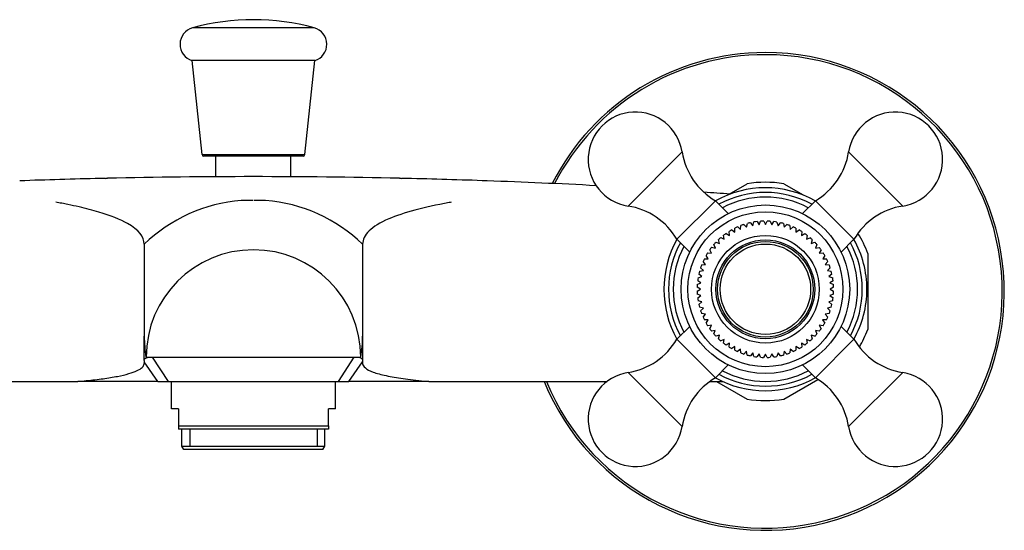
# Model space of a CAD drawing. Header units: millimetres. Extents: x -0.11 to 0.11, y -0.035 to 0.04.
import ezdxf

# ---------------------------------------------------------------- set-up
doc = ezdxf.new("R2010")
doc.units = ezdxf.units.MM
doc.layers.add('BLOCKS', color=3, linetype='Continuous')

msp = doc.modelspace()

# ---------------------------------------------------------------- linework, layer by layer
at = {"layer": 'BLOCKS'}
for p, q in [((0.008913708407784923, 0.03861564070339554), (-0.008913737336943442, 0.03861564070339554)), ((0.008999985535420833, 0.03382050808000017), (-0.009000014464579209, 0.03382050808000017)), ((-0.007523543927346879, 0.02004437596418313), (-0.008971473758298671, 0.03382050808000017)), ((0.007523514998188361, 0.02004437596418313), (0.008971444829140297, 0.03382050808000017)), ((0.05488344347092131, 0.01251873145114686), (0.06280177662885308, 0.02043706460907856)), ((0.0871982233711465, 0.02043706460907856), (0.09511655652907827, 0.01251873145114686)), ((-0.007523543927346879, 0.02004437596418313), (0.007523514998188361, 0.02004437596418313)), ((0.007274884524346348, 0.01982050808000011), (-0.007274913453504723, 0.01982050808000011)), ((-0.005500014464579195, 0.01680462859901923), (-0.005500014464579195, 0.01982050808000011)), ((0.005499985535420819, 0.01680462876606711), (0.005499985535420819, 0.01982050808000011)), ((0.06970976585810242, 0.01426618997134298), (0.07232182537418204, 0.01577426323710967)), ((0.07767817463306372, 0.01577426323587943), (0.08051771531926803, 0.01413485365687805)), ((-7.21323337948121e-05, 0.01332096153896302), (-0.001787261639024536, 0.01332096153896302)), ((0.001787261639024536, 0.01332096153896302), (7.21323337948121e-05, 0.01332096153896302)), ((0.06202459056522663, 0.00763906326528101), (0.06768144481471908, 0.01329591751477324)), ((0.06768144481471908, 0.01329591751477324), (0.06956639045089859, 0.01141097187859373)), ((0.0823185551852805, 0.01329591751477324), (0.08043360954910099, 0.01141097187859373)), ((0.0823185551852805, 0.01329591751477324), (0.08797540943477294, 0.00763906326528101)), ((0.07315770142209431, 0.009637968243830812), (0.0733155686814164, 0.01017762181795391)), ((0.07377248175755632, 0.01024488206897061), (0.0740798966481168, 0.00977476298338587)), ((0.0740798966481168, 0.00977476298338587), (0.07428945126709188, 0.01029523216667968)), ((0.07475176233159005, 0.01031742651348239), (0.07500552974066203, 0.009831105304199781)), ((0.07500552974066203, 0.009831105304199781), (0.07525915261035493, 0.01031714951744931)), ((0.0757219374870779, 0.01029441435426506), (0.07593116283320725, 0.009774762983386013)), ((0.07593116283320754, 0.009774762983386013), (0.07623774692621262, 0.01024361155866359)), ((0.07669607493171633, 0.01017562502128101), (0.07685335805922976, 0.009637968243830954)), ((0.0697331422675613, 0.00821946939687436), (0.06968269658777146, 0.00878964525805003)), ((0.07007052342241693, 0.009021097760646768), (0.0705217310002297, 0.008706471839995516)), ((0.0705217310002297, 0.008706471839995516), (0.0705217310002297, 0.009261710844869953)), ((0.07094225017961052, 0.00946023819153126), (0.07137556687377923, 0.009097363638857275)), ((0.07137556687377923, 0.009097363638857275), (0.07142532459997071, 0.009659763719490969)), ((0.07185848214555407, 0.009814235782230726), (0.07225335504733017, 0.00941144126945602)), ((0.07225335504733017, 0.009411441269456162), (0.07235778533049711, 0.009965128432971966)), ((0.07280494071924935, 0.01007661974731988), (0.07315770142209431, 0.009637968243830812)), ((0.07685335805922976, 0.009637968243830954), (0.07720442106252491, 0.01007450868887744)), ((0.07765387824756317, 0.009961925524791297), (0.07775770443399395, 0.009411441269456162)), ((0.07775770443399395, 0.009411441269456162), (0.07814986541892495, 0.009811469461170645)), ((0.07858612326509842, 0.009655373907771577), (0.07863549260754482, 0.009097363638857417)), ((0.07863549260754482, 0.009097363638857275), (0.07906497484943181, 0.009457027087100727)), ((0.07947826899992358, 0.00926171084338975), (0.07947826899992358, 0.00869876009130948)), ((0.07947826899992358, 0.00869876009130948), (0.07993557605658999, 0.009017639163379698)), ((0.08032778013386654, 0.008783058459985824), (0.08027554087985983, 0.008192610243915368)), ((0.06202459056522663, 0.007639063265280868), (0.06390953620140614, 0.005754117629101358)), ((0.06775919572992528, 0.00721766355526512), (0.06829354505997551, 0.007038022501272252)), ((0.06829354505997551, 0.007038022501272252), (0.06813229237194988, 0.007589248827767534)), ((0.06847094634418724, 0.007894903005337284), (0.06898432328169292, 0.007664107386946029)), ((0.06898432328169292, 0.007664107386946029), (0.06887804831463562, 0.008227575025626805)), ((0.06924567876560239, 0.008499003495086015), (0.0697331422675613, 0.00821946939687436)), ((0.08027554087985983, 0.008192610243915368), (0.08077920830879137, 0.008481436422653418)), ((0.08113160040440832, 0.008220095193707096), (0.08102173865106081, 0.007637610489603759)), ((0.08102173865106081, 0.007637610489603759), (0.08155129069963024, 0.00787567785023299)), ((0.08187637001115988, 0.007581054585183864), (0.08170994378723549, 0.007012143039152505)), ((0.08797540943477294, 0.00763906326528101), (0.08609046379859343, 0.0057541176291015)), ((-0.01600000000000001, 0.006913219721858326), (-0.01600000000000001, -0.006549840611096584)), ((0.01600000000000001, 0.006913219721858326), (0.01600000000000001, -0.006549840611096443)), ((0.06711209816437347, 0.005598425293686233), (0.06684566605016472, 0.006109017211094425)), ((0.0671173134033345, 0.006473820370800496), (0.06766746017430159, 0.006347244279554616)), ((0.06766746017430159, 0.006347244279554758), (0.06745263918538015, 0.006880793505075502)), ((0.08170994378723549, 0.007012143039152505), (0.08226028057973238, 0.007197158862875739)), ((0.08255491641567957, 0.006872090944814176), (0.08233352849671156, 0.006322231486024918)), ((0.08233352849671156, 0.006322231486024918), (0.08289934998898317, 0.006452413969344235)), ((0.08316070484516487, 0.006100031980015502), (0.0828989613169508, 0.005598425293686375)), ((0.06622314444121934, 0.003956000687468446), (0.06586857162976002, 0.004396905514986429)), ((0.06605879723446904, 0.004798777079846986), (0.06663280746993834, 0.004798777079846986)), ((0.06663280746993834, 0.004798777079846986), (0.06631725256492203, 0.005281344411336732)), ((0.06655150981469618, 0.005670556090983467), (0.06711209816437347, 0.005598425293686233)), ((0.0828989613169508, 0.005598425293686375), (0.0834493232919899, 0.005669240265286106)), ((0.08370018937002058, 0.005250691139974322), (0.08340467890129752, 0.004798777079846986)), ((0.08340467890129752, 0.004798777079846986), (0.08394120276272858, 0.004798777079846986)), ((0.08413142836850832, 0.004396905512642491), (0.08377685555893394, 0.003956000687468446)), ((0.09, 0.005567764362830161), (0.09, -0.005567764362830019)), ((0.06535190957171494, 0.002950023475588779), (0.06590906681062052, 0.003078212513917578)), ((0.06590906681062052, 0.003078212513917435), (0.06551298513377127, 0.003482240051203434)), ((0.0656561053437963, 0.003883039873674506), (0.06622314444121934, 0.003956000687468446)), ((0.08377685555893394, 0.003956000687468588), (0.08434389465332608, 0.003883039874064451)), ((0.08448701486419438, 0.003482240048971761), (0.08409093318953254, 0.003078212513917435)), ((0.08409093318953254, 0.003078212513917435), (0.08464809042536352, 0.002950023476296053)), ((0.06554574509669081, 0.00125167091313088), (0.06507924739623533, 0.001576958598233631)), ((0.06514063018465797, 0.001991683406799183), (0.06568253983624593, 0.002173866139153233)), ((0.06568253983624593, 0.002173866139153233), (0.06524876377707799, 0.00253712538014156)), ((0.08475123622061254, 0.002537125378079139), (0.08431746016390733, 0.002173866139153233)), ((0.08431746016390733, 0.002173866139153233), (0.0848593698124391, 0.001991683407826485)), ((0.08492075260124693, 0.001576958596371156), (0.08445425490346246, 0.001251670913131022)), ((0.06550000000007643, 0.0003205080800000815), (0.0650040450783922, 0.0006049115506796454)), ((0.0650040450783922, 3.610460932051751e-05), (0.06550000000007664, 0.0003205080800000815)), ((0.06502430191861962, 0.001017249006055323), (0.06554574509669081, 0.00125167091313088)), ((0.08445425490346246, 0.001251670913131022), (0.08497569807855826, 0.001017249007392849)), ((0.08499595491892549, 0.0006049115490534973), (0.08450000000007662, 0.0003205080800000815)), ((0.08450000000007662, 0.0003205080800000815), (0.08499595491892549, 3.610461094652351e-05)), ((0.06554574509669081, -0.0006106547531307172), (0.06502430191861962, -0.0003762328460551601)), ((0.06507924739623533, -0.000935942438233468), (0.06554574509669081, -0.0006106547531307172)), ((0.06568253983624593, -0.001532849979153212), (0.06514063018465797, -0.00135066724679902)), ((0.0848593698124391, -0.001350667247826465), (0.08431746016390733, -0.001532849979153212)), ((0.08497569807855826, -0.0003762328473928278), (0.08445425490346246, -0.0006106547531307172)), ((0.08445425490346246, -0.0006106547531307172), (0.08492075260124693, -0.0009359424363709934)), ((0.06524876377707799, -0.001896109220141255), (0.06568253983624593, -0.001532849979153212)), ((0.06590906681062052, -0.002437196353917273), (0.06535190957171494, -0.002309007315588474)), ((0.06551298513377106, -0.002841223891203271), (0.06590906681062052, -0.002437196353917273)), ((0.08464809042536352, -0.00230900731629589), (0.08409093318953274, -0.002437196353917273)), ((0.08409093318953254, -0.002437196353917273), (0.08448701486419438, -0.00284122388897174)), ((0.08431746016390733, -0.001532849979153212), (0.08475123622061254, -0.001896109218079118)), ((0.06622314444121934, -0.003314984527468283), (0.0656561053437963, -0.003242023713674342)), ((0.06586857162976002, -0.003755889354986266), (0.06622314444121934, -0.003314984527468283)), ((0.06662174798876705, -0.004157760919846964), (0.06605879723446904, -0.004157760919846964)), ((0.06631209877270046, -0.004631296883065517), (0.06662174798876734, -0.004157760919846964)), ((0.08337825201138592, -0.004157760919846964), (0.08368790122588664, -0.004631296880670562)), ((0.08394120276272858, -0.004157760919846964), (0.08337825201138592, -0.004157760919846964)), ((0.08434389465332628, -0.003242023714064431), (0.08377685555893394, -0.003314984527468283)), ((0.08377685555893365, -0.003314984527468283), (0.0841314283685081, -0.00375588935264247)), ((0.06202459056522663, -0.006998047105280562), (0.06390953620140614, -0.005113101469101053)), ((0.06710103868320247, -0.004957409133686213), (0.06655067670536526, -0.005028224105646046)), ((0.06683929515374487, -0.005459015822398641), (0.06710103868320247, -0.004957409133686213)), ((0.0676564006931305, -0.005706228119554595), (0.06711562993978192, -0.005830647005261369)), ((0.06744508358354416, -0.006231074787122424), (0.0676564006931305, -0.005706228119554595)), ((0.08234359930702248, -0.005706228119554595), (0.08255491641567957, -0.006231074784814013)), ((0.08288437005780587, -0.005830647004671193), (0.08234359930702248, -0.005706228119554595)), ((0.0828989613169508, -0.00495740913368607), (0.08316070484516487, -0.00545901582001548)), ((0.0834493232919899, -0.005028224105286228), (0.0828989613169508, -0.00495740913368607)), ((0.08797540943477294, -0.006998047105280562), (0.08609046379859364, -0.005113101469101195)), ((-0.01600000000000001, -0.01012099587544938), (-0.01600000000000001, -0.006549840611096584)), ((0.01600000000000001, -0.006549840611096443), (0.01600000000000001, -0.01012098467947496)), ((0.06768144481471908, -0.01265490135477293), (0.06202459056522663, -0.006998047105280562)), ((0.06828248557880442, -0.006397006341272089), (0.06775651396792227, -0.006573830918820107)), ((0.06812362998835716, -0.006940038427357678), (0.06828248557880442, -0.006397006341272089)), ((0.06897326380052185, -0.007023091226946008), (0.06846715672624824, -0.007250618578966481)), ((0.06886839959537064, -0.007579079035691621), (0.06897326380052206, -0.007023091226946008)), ((0.08102673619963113, -0.007023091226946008), (0.08113160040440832, -0.007579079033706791)), ((0.08153284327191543, -0.007250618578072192), (0.08102673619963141, -0.007023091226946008)), ((0.08171751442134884, -0.006397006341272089), (0.08187637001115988, -0.006940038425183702)), ((0.08224348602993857, -0.006573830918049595), (0.08171751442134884, -0.006397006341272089)), ((0.08797540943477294, -0.006998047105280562), (0.0823185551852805, -0.01265490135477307)), ((0.0697220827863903, -0.007578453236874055), (0.06924071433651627, -0.007854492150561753)), ((0.06967221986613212, -0.008142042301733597), (0.06972208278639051, -0.007578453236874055)), ((0.0705217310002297, -0.008057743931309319), (0.07006442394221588, -0.008376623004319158)), ((0.0705217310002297, -0.008620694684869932), (0.0705217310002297, -0.008057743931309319)), ((0.07136450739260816, -0.008456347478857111), (0.07093502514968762, -0.008816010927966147)), ((0.07141387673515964, -0.009014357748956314), (0.07136450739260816, -0.008456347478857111)), ((0.07863549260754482, -0.008456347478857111), (0.07858612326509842, -0.009014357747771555)), ((0.07906497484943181, -0.008816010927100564), (0.07863549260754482, -0.008456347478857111)), ((0.07947826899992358, -0.008057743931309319), (0.07947826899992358, -0.008620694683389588)), ((0.07993557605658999, -0.008376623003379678), (0.07947826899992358, -0.008057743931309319)), ((0.08027791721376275, -0.007578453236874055), (0.08032778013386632, -0.008142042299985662)), ((0.08075928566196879, -0.007854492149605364), (0.08027791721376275, -0.007578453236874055)), ((-0.01575286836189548, -0.009609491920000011), (-0.01483025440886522, -0.009609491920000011)), ((-0.01483025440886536, -0.009609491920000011), (-0.01476904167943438, -0.009609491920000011)), ((-0.01476904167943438, -0.009609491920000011), (0, -0.009609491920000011)), ((-0.0124615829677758, -0.01317949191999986), (-0.01476904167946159, -0.009609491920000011)), ((0, -0.009609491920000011), (0, -0.009609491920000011)), ((0, -0.009609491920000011), (0, -0.009609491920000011)), ((0, -0.009609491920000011), (0.01476894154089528, -0.009609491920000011)), ((0.01246149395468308, -0.01317949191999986), (0.01476894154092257, -0.009609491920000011)), ((0.01476894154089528, -0.009609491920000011), (0.01483355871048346, -0.009609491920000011)), ((0.01483355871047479, -0.009609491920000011), (0.01575286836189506, -0.009609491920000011)), ((0.0722422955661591, -0.008770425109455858), (0.0718501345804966, -0.00917045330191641)), ((0.0723461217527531, -0.00932090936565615), (0.0722422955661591, -0.008770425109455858)), ((0.07314664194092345, -0.008996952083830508), (0.07279557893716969, -0.009433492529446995)), ((0.07330392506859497, -0.009534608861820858), (0.07314664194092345, -0.008996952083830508)), ((0.07406883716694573, -0.009133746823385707), (0.07376225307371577, -0.009602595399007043)), ((0.07427806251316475, -0.009653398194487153), (0.07406883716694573, -0.009133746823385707)), ((0.0750000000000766, -0.009179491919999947), (0.07474084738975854, -0.009676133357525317)), ((0.07525915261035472, -0.009676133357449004), (0.0750000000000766, -0.009179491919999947)), ((0.07593116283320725, -0.009133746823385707), (0.0757219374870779, -0.009653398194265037)), ((0.07623774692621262, -0.009602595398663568), (0.07593116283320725, -0.009133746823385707)), ((0.07685335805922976, -0.008996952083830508), (0.07669607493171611, -0.009534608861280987)), ((0.0772044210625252, -0.009433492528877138), (0.07685335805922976, -0.008996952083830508)), ((0.07775770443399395, -0.008770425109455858), (0.07765387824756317, -0.009320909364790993)), ((0.07814986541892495, -0.009170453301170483), (0.07775770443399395, -0.008770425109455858)), ((-0.01600000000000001, -0.01012099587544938), (-0.01600000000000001, -0.01032319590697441)), ((-0.01400000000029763, -0.01317949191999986), (-0.01600000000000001, -0.01032319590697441)), ((-0.01600000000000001, -0.01032319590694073), (-0.01600000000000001, -0.01054839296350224)), ((0.01399999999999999, -0.01317949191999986), (0.01600000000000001, -0.01032319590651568)), ((0.01600000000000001, -0.01012098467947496), (0.01600000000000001, -0.01032319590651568)), ((0.01600000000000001, -0.01032319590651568), (0.01600000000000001, -0.01054839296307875)), ((0.06768144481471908, -0.01265490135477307), (0.06956639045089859, -0.01076995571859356)), ((0.0823185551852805, -0.01265490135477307), (0.08043360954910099, -0.01076995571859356)), ((0.06280177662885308, -0.01979604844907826), (0.05488344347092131, -0.01187771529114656)), ((0.07767817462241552, -0.01577426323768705), (0.08268849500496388, -0.01288155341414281)), ((0.09511655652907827, -0.01187771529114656), (0.0871982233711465, -0.0197960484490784)), ((-0.05180461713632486, -0.01317949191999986), (-0.02571280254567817, -0.01317949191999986)), ((-0.01400000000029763, -0.01317949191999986), (-0.02571280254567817, -0.01317949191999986)), ((-0.01400000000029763, -0.01317949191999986), (-0.0124615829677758, -0.01317949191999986)), ((-0.0124615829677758, -0.01317949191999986), (0.01246149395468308, -0.01317949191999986)), ((-0.01200001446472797, -0.01717949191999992), (-0.01200001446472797, -0.01317949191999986)), ((0.01199998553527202, -0.01717949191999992), (0.01199998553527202, -0.01317949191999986)), ((0.01246149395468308, -0.01317949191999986), (0.01399999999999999, -0.01317949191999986)), ((0.02571280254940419, -0.01317949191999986), (0.01399999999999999, -0.01317949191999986)), ((0.02571280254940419, -0.01317949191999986), (0.05180461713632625, -0.01317949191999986)), ((0.06687362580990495, -0.01317949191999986), (0.06875517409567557, -0.01317949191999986)), ((0.06782754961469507, -0.01317949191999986), (0.0723218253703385, -0.01577426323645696)), ((-0.01100001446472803, -0.01717949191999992), (-0.01200001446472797, -0.01717949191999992)), ((-0.01100001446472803, -0.01717949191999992), (-0.01100001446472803, -0.01967949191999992)), ((0.01199998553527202, -0.01717949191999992), (0.010999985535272, -0.01717949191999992)), ((0.010999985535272, -0.01967949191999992), (0.010999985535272, -0.01717949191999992)), ((-0.01100001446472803, -0.01967949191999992), (-0.01100001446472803, -0.02017949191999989)), ((-0.01100001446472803, -0.01967949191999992), (0.010999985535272, -0.01967949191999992)), ((0.010999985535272, -0.02017949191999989), (-0.01100001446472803, -0.02017949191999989)), ((-0.01048001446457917, -0.02267949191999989), (-0.01048001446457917, -0.02017949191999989)), ((-0.00931501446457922, -0.02017949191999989), (-0.00931501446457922, -0.02267949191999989)), ((0.009314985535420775, -0.02017949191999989), (0.009314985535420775, -0.02267949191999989)), ((0.01047998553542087, -0.02267949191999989), (0.01047998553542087, -0.02017949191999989)), ((0.010999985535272, -0.01967949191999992), (0.010999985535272, -0.02017949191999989)), ((-0.01019133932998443, -0.02317949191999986), (-0.01048001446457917, -0.02267949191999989)), ((-0.01048001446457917, -0.02267949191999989), (0.01047998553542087, -0.02267949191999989)), ((0.01019131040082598, -0.02317949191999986), (0.01047998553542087, -0.02267949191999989)), ((0.01019131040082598, -0.02317949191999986), (-0.01019133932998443, -0.02317949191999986))]:
    msp.add_line(p, q, dxfattribs=at)
for centre, radius in [((0.07499999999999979, 0.0003205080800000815), 0.01235), ((0.07499999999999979, 0.0003205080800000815), 0.01135), ((0.0750000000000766, 0.0003205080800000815), 0.007887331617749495), ((0.0750000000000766, 0.0003205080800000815), 0.007250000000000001), ((0.0750000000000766, 0.0003205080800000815), 0.007), ((0.07500000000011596, 0.0003205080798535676), 0.0066311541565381)]:
    msp.add_circle(centre, radius, dxfattribs=at)
for centre, radius, start, end in [((-1.446457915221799e-08, 0.006245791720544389), 0.03357471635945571, 74.60397987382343, 105.3960201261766), ((-0.00825001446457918, 0.03620535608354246), 0.0025, 105.3960201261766, 252.5423968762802), ((0.008249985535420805, 0.03620535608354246), 0.0025, 287.4576031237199, 74.60397987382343), ((0.075, 0), 0.035, 202.1205722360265, 90), ((0.075, 0), 0.03469054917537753, 202.328474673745, 90), ((0.075, 0), 0.035, 90, 153.1389196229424), ((0.075, 0), 0.03469054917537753, 90, 152.9088366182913), ((0.05596114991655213, 0.01935935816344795), 0.006924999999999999, 8.95307380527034, 261.0469261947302), ((0.09403885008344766, 0.01935935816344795), 0.006925, 278.9530738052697, 171.0469261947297), ((0.07276379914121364, 0.02200653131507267), 0.01008489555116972, 188.9530738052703, 239.7378557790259), ((0.07723620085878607, 0.02200653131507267), 0.01008489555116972, 300.2621442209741, 351.0469261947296), ((-0.007274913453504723, 0.02007050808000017), 0.00025, 186.0000000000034, 270), ((0.007274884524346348, 0.02007050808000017), 0.00025, 270, 353.9999999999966), ((0, -0.9356794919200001), 0.9525, 91.3055487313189, 92.01601045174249), ((0, -0.9356794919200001), 0.9525, 91.30453565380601, 91.3055487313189), ((0, -0.9356794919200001), 0.9525, 88.71330296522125, 91.28669703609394), ((0, -0.9356794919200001), 0.9525000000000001, 88.69445126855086, 88.69546434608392), ((0, -0.9356794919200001), 0.9525, 87.9839895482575, 88.69445126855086), ((-2.567245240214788e-06, -0.9357373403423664), 0.9525579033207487, 86.97810481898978, 87.93979062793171), ((0.075, 0), 0.016, 80.3641347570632, 99.63586521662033), ((0, -0.9356794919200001), 0.9525, 85.79713113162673, 86.02707541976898), ((0.07500142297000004, 0.0003205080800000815), 0.014875, 60.6032947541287, 119.4047530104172), ((0.07500142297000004, 0.0003205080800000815), 0.0141968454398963, 61.36907347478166, 118.6393910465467), ((0, -0.009609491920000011), 0.02299999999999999, 94.456777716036, 134.0792098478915), ((0, -0.009609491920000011), 0.02299999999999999, 45.92079015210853, 85.54322228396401), ((0.07500142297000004, 0.0003205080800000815), 0.01350142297, 62.2378826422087, 117.7710586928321), ((0.075, 0.0003205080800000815), 0.0135, 62.23528525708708, 117.7647147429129), ((0.05331397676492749, 0.002556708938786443), 0.01008489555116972, 30.26214422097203, 81.04692619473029), ((0.0966860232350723, 0.002556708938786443), 0.01008489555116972, 98.95307380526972, 149.7378557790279), ((0.0750000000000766, 0.0003205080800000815), 0.01, 97.05094491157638, 99.69731179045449), ((0.0750000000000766, 0.0003205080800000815), 0.01, 91.42244317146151, 94.07457790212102), ((0.0750000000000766, 0.0003205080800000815), 0.01, 85.86000131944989, 88.51499868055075), ((0.0750000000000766, 0.0003205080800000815), 0.01, 80.23500131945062, 82.88999868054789), ((0.0750000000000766, 0.0003205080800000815), 0.01, 119.534507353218, 122.1224417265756), ((0.0750000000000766, 0.0003205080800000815), 0.01, 113.9397005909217, 116.6043453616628), ((0.0750000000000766, 0.0003205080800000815), 0.01, 108.3096154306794, 110.9447502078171), ((0.0750000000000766, 0.0003205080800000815), 0.01, 102.6800154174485, 105.3206973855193), ((0.0750000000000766, 0.0003205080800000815), 0.01, 74.61000131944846, 77.26499868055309), ((0.0750000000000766, 0.0003205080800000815), 0.01, 68.98500131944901, 71.63999868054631), ((0.0750000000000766, 0.0003205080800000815), 0.01, 63.39565463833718, 66.01499868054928), ((0.0750000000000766, 0.0003205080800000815), 0.01, 57.80665313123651, 60.42531790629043), ((0.07500142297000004, 0.0003205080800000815), 0.014875, 150.6032947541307, 209.3967052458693), ((0.0750000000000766, 0.0003205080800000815), 0.01, 136.3924038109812, 139.00231447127), ((0.0750000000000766, 0.0003205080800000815), 0.01, 130.7610138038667, 133.3750272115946), ((0.0750000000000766, 0.0003205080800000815), 0.01, 125.1298996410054, 127.7483977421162), ((0.0750000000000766, 0.0003205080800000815), 0.01, 52.18165313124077, 54.69556258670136), ((0.0750000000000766, 0.0003205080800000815), 0.01, 46.55665313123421, 49.07056258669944), ((0.07500142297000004, 0.0003205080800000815), 0.014875, 0, 29.40475301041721), ((0.075, 0), 0.016, 20.36413480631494, 32.14273723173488), ((0, -0.009609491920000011), 0.01571240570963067, 0, 180), ((0.07500142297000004, 0.0003205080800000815), 0.0141968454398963, 151.3690734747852, 180), ((0.07500142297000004, 0.0003205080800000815), 0.01350142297, 152.2378826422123, 180), ((0.075, 0.0003205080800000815), 0.0135, 152.2352852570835, 180), ((0.0750000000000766, 0.0003205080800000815), 0.01, 142.0240080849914, 144.6302375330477), ((0.0750000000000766, 0.0003205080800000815), 0.01, 40.93165313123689, 43.44556258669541), ((0.0750000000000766, 0.0003205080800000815), 0.01, 35.30665313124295, 37.8205625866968), ((0.075, 0.0003205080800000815), 0.0135, 332.2352852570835, 27.76471474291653), ((0.07500142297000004, 0.0003205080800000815), 0.01350142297, 332.2289413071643, 27.77105869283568), ((0.07500142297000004, 0.0003205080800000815), 0.0141968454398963, 331.3606089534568, 28.63939104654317), ((0.0750000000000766, 0.0003205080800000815), 0.01, 153.3956546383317, 155.9433468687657), ((0.0750000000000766, 0.0003205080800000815), 0.01, 147.6557629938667, 150.2587682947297), ((0.0750000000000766, 0.0003205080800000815), 0.01, 29.53915985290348, 32.33531381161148), ((0.0750000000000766, 0.0003205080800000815), 0.01, 24.05665313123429, 26.60434536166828), ((0.0750000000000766, 0.0003205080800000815), 0.01, 164.7547315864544, 167.1933468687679), ((0.0750000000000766, 0.0003205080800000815), 0.01, 159.129731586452, 161.5683468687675), ((0.0750000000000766, 0.0003205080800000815), 0.01, 18.43165313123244, 20.8702684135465), ((0.0750000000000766, 0.0003205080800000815), 0.01, 12.8066531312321, 15.24526841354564), ((0.0750000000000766, 0.0003205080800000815), 0.01, 170.3797315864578, 172.7819917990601), ((0.0750000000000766, 0.0003205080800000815), 0.01, 7.218008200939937, 9.62026841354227), ((0.07500142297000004, 0.0003205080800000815), 0.0141968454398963, 180, 208.6309265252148), ((0.075, 0.0003205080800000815), 0.0135, 180, 207.7647147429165), ((0.07500142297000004, 0.0003205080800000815), 0.01350142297, 180, 207.7621173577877), ((0.0750000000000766, 0.0003205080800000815), 0.01, 176.0047315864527, 178.3702684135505), ((0.0750000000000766, 0.0003205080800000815), 0.01, 181.6297315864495, 183.9952684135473), ((0.0750000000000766, 0.0003205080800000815), 0.01, 1.629731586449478, 3.995268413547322), ((0.0750000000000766, 0.0003205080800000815), 0.01, 356.0047315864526, 358.3702684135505), ((0.07500142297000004, 0.0003205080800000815), 0.014875, 330.5952469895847, 0), ((0.0750000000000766, 0.0003205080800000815), 0.01, 187.2180082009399, 189.6202684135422), ((0.0750000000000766, 0.0003205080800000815), 0.01, 350.3797315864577, 352.7819917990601), ((0.0750000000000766, 0.0003205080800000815), 0.01, 192.8066531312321, 195.2452684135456), ((0.0750000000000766, 0.0003205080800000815), 0.01, 198.4316531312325, 200.8702684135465), ((0.0750000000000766, 0.0003205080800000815), 0.01, 339.1297315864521, 341.5683468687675), ((0.0750000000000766, 0.0003205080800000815), 0.01, 344.7547315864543, 347.1933468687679), ((0.0750000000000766, 0.0003205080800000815), 0.01, 204.0566531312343, 206.6043453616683), ((0.0750000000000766, 0.0003205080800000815), 0.01, 333.3956546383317, 335.9433468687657), ((0.0750000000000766, 0.0003205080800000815), 0.01, 209.6816531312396, 212.3353138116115), ((0.0750000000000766, 0.0003205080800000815), 0.01, 215.306653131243, 217.9603138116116), ((0.0750000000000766, 0.0003205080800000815), 0.01, 322.0396861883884, 324.6933468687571), ((0.0750000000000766, 0.0003205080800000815), 0.01, 327.6646861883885, 330.3183468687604), ((0.075, 0), 0.016, 329.3483237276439, 339.635865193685), ((0.006724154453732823, -0.006254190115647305), 0.0227260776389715, 180.7453993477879, 188.4902461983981), ((-0.00672415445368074, -0.00625419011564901), 0.02272607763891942, 351.5097538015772, 359.254600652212), ((0.05331397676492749, -0.001915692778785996), 0.01008489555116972, 278.9530738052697, 329.737855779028), ((0.0750000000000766, 0.0003205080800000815), 0.01, 220.9316531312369, 223.5853138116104), ((0.0750000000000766, 0.0003205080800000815), 0.01, 226.5566531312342, 229.2103138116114), ((0.0750000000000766, 0.0003205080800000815), 0.01, 310.7896861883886, 313.4433468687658), ((0.0750000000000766, 0.0003205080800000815), 0.01, 316.4146861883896, 319.0683468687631), ((0.0966860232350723, -0.001915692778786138), 0.01008489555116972, 210.262144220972, 261.0469261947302), ((0.0750000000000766, 0.0003205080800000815), 0.01, 232.1816531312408, 234.8353138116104), ((0.0750000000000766, 0.0003205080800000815), 0.01, 237.8066531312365, 240.4253179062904), ((0.0750000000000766, 0.0003205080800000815), 0.01, 243.3956546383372, 246.0149986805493), ((0.0750000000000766, 0.0003205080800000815), 0.01, 293.9850013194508, 296.6043453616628), ((0.0750000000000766, 0.0003205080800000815), 0.01, 299.5746820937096, 302.1933468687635), ((0.0750000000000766, 0.0003205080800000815), 0.01, 305.1646861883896, 307.8183468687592), ((0.0750000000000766, 0.0003205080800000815), 0.01, 248.985001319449, 251.6399986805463), ((0.0750000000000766, 0.0003205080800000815), 0.01, 254.6100013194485, 257.2649986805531), ((0.0750000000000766, 0.0003205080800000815), 0.01, 260.2350013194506, 262.8899986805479), ((0.0750000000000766, 0.0003205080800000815), 0.01, 265.8600013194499, 268.5149986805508), ((0.0750000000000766, 0.0003205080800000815), 0.01, 271.4850013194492, 274.1399986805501), ((0.0750000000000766, 0.0003205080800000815), 0.01, 277.1100013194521, 279.7649986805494), ((0.0750000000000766, 0.0003205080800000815), 0.01, 282.7350013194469, 285.3899986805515), ((0.0750000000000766, 0.0003205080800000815), 0.01, 288.3600013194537, 291.0149986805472), ((0.05596114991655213, -0.01871834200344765), 0.006925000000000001, 98.95307380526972, 351.0469261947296), ((0.07276379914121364, -0.02136551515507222), 0.01008489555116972, 120.2621442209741, 171.0469261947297), ((0.07500142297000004, 0.0003205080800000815), 0.014875, 240.5952469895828, 299.3967052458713), ((0.07500142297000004, 0.0003205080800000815), 0.0141968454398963, 241.3606089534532, 298.6309265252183), ((0.07500142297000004, 0.0003205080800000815), 0.01350142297, 242.2289413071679, 297.7621173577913), ((0.075, 0.0003205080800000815), 0.0135, 242.2352852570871, 297.7647147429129), ((0.07723620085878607, -0.02136551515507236), 0.01008489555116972, 8.95307380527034, 59.73785577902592), ((0.09403885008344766, -0.01871834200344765), 0.006925, 188.9530738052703, 81.04692619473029), ((0.075, 0), 0.016, 260.3641347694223, 279.6358652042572)]:
    msp.add_arc(centre, radius, start, end, dxfattribs=at)
for points, knots in [([(-0.03350776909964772, 0.0162309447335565), (-0.03351151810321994, 0.01623081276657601), (-0.03351587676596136, 0.01623065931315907), (-0.0335308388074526, 0.01623013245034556), (-0.03354422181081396, 0.01622966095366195), (-0.03360667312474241, 0.01622745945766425), (-0.03367529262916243, 0.0162250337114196), (-0.03388022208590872, 0.01621777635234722), (-0.03410281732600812, 0.01620982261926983), (-0.0342415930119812, 0.01620483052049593)], [0, 0, 0, 0, 0.01212968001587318, 0.01212968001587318, 0.04522083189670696, 0.04522083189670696, 0.1859396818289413, 0.1859396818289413, 0.8609697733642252, 0.8609697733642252, 0.8609697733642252, 0.8609697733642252]), ([(0.03424159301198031, 0.01620483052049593), (0.03416228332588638, 0.01620768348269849), (0.03405523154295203, 0.01621152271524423), (0.03386101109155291, 0.016218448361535), (0.0337679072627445, 0.01622175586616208), (0.03364901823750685, 0.01622596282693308), (0.0336073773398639, 0.0162274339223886), (0.03355927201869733, 0.01622913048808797), (0.03354506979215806, 0.01622963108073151), (0.03352779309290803, 0.01623023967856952), (0.03352285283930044, 0.01623041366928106), (0.03351473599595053, 0.01623069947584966), (0.03351103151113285, 0.01623082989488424), (0.03350776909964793, 0.0162309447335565)], [0, 0, 0, 0, 0.2836781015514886, 0.2836781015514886, 0.4923448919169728, 0.4923448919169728, 0.578330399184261, 0.578330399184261, 0.6081053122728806, 0.6081053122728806, 0.6191022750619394, 0.6191022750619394, 0.6273770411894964, 0.6273770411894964, 0.6273770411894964, 0.6273770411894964]), ([(-0.01600000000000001, 0.006913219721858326), (-0.01600000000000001, 0.00803197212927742), (-0.01681499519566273, 0.009037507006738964), (-0.01950161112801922, 0.01055583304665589), (-0.02091565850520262, 0.0111146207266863), (-0.02353589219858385, 0.01189424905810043), (-0.02450486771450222, 0.01214623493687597), (-0.02607957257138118, 0.01250805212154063), (-0.02662813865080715, 0.01262656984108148), (-0.02748064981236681, 0.01280009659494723), (-0.02777073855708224, 0.01285740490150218), (-0.02821319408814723, 0.01294228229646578), (-0.02836216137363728, 0.01297044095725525), (-0.02868127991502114, 0.01302988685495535), (-0.02883108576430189, 0.01305727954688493), (-0.02895865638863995, 0.01308037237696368)], [0, 0, 0, 0, 14.37978281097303, 14.37978281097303, 23.92213264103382, 23.92213264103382, 28.8127072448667, 28.8127072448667, 31.28937978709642, 31.28937978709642, 32.5361830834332, 32.5361830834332, 33.16179344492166, 33.16179344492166, 33.86634687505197, 33.86634687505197, 33.86634687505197, 33.86634687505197]), ([(0.02895865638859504, 0.01308037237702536), (0.02887661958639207, 0.01306552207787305), (0.02877691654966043, 0.01304736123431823), (0.02495977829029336, 0.01234314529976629), (0.02196396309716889, 0.01154757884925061), (0.0185374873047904, 0.01008051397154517), (0.01757089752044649, 0.009493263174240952), (0.01631010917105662, 0.008251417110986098), (0.01600000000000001, 0.00760338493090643), (0.01600000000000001, 0.006913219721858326)], [0.009618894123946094, 0.009618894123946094, 0.009618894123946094, 0.009618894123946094, 0.3422949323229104, 0.3422949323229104, 11.04329957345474, 11.04329957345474, 17.42260329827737, 17.42260329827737, 23.60434649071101, 23.60434649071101, 23.60434649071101, 23.60434649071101]), ([(-0.01600000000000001, -0.01012099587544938), (-0.01600000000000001, -0.01004472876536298), (-0.01597892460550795, -0.009976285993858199), (-0.01586251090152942, -0.009812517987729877), (-0.015723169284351, -0.009734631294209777), (-0.01533981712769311, -0.009636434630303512), (-0.01510372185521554, -0.009612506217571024), (-0.01483025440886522, -0.009609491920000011)], [12.98637047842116, 12.98637047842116, 12.98637047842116, 12.98637047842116, 14.3305498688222, 14.3305498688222, 16.66502901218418, 16.66502901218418, 18.83948817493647, 18.83948817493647, 18.83948817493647, 18.83948817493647]), ([(0.01483355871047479, -0.009609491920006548), (0.01503335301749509, -0.009611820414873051), (0.01520870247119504, -0.009625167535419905), (0.01569513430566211, -0.009704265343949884), (0.01590013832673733, -0.00981542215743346), (0.01599046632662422, -0.0100217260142), (0.01600000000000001, -0.01006959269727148), (0.01600000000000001, -0.01012098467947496)], [19.49327056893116, 19.49327056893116, 19.49327056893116, 19.49327056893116, 21.02582207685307, 21.02582207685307, 24.47995523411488, 24.47995523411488, 25.41988648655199, 25.41988648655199, 25.41988648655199, 25.41988648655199]), ([(-0.02571280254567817, -0.01317949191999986), (-0.0252940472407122, -0.01314453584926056), (-0.02488467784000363, -0.01310753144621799), (-0.02361146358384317, -0.01298287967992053), (-0.02278817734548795, -0.01288745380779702), (-0.02126575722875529, -0.01267775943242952), (-0.02056652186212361, -0.01256347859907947), (-0.01930847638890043, -0.01231748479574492), (-0.01874966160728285, -0.01218577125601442), (-0.01778338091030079, -0.01190696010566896), (-0.01737541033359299, -0.011759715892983), (-0.01671595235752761, -0.01145208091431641), (-0.01646446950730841, -0.01129168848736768), (-0.01611816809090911, -0.0109608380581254), (-0.01602333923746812, -0.01079035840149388), (-0.01600126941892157, -0.01059393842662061), (-0.01600000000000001, -0.01057119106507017), (-0.01600000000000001, -0.01054839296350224)], [100.0926934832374, 100.0926934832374, 100.0926934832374, 100.0926934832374, 101.9901788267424, 101.9901788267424, 106.1511817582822, 106.1511817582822, 110.312184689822, 110.312184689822, 114.4731876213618, 114.4731876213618, 118.6341905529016, 118.6341905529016, 122.7951934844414, 122.7951934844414, 126.9561964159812, 126.9561964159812, 127.4997058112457, 127.4997058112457, 127.4997058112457, 127.4997058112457]), ([(0.01600000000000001, -0.01054839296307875), (0.01600000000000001, -0.01056028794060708), (0.01600034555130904, -0.01057215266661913), (0.01601337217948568, -0.01079562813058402), (0.01613827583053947, -0.01100887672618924), (0.01664853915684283, -0.01142292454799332), (0.01703392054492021, -0.01162373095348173), (0.01805760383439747, -0.01200087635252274), (0.01869632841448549, -0.01217737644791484), (0.02017913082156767, -0.01249810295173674), (0.02102320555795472, -0.01264233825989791), (0.02284317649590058, -0.01289686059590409), (0.02389968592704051, -0.01301753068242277), (0.02528762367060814, -0.01314325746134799), (0.02549839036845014, -0.01316159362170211), (0.02571280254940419, -0.01317949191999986)], [39.71549971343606, 39.71549971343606, 39.71549971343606, 39.71549971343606, 40.0053088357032, 40.0053088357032, 45.18824825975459, 45.18824825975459, 50.37118768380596, 50.37118768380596, 55.55412710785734, 55.55412710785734, 60.73706653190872, 60.73706653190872, 66.0062541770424, 66.0062541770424, 66.92979000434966, 66.92979000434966, 66.92979000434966, 66.92979000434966])]:
    msp.add_open_spline(points, degree=3, knots=knots, dxfattribs=at)
for points in [[(-0.02168506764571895, 0.01657362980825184), (-0.02158977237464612, 0.01657579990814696), (-0.0214877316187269, 0.01657810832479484), (-0.02138858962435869, 0.01658033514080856)], [(0.02138858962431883, 0.01658033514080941), (0.02148780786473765, 0.01657810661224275), (0.02158993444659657, 0.01657579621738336), (0.02168506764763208, 0.01657362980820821)]]:
    msp.add_open_spline(points, degree=3, dxfattribs=at)

doc.saveas('drawing.dxf')
